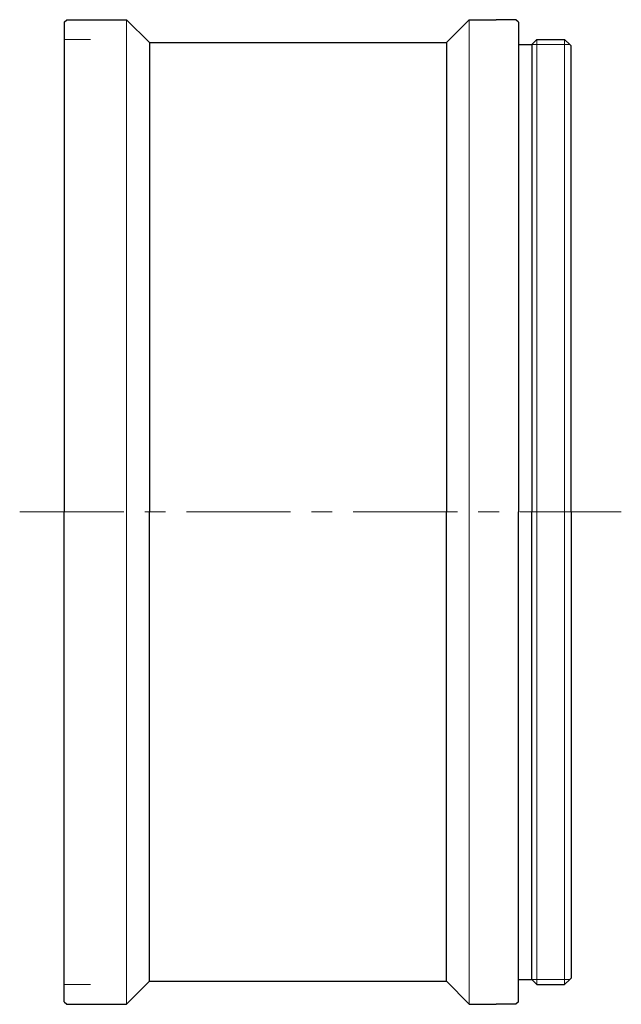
# Model space of a CAD drawing. Header units: millimetres. Extents: x 27.1 to 72.9, y 12.5 to 87.5.
import ezdxf

# ---------------------------------------------------------------- set-up
doc = ezdxf.new("R2010")
doc.units = ezdxf.units.MM
doc.header["$LTSCALE"] = 0.25
doc.linetypes.add('CENTER', pattern=[50.8, 31.75, -6.35, 6.35, -6.35])
doc.layers.add('00_補助線', color=252, linetype='Continuous', lineweight=0, plot=False)
for name, color, linetype, lineweight in [('01_外形線', 7, 'Continuous', 30), ('02_ﾈｼﾞ（断面）・遮光線仕切り', 7, 'Continuous', 20), ('04_中心線', 1, 'CENTER', 20), ('06_面取線', 7, 'Continuous', 9)]:
    doc.layers.add(name, color=color, linetype=linetype, lineweight=lineweight)

msp = doc.modelspace()

# ---------------------------------------------------------------- linework, layer by layer
at = {"layer": '00_補助線'}
for p, q in [((30.485, 86), (32.485, 86)), ((30.485, 14), (32.485, 14))]:
    msp.add_line(p, q, dxfattribs=at)
at = {"layer": '01_外形線'}
for p, q in [((30.485, 87.3), (30.685, 87.5)), ((30.485, 87.3), (30.485, 50)), ((30.685, 87.5), (35.235, 87.5)), ((35.235, 87.5), (36.985, 85.75)), ((59.585, 85.75), (61.335, 87.5)), ((61.335, 87.5), (62.385, 87.5)), ((62.385, 87.5), (63.385, 87.5)), ((64.885, 87.5), (63.385, 87.5)), ((65.085, 87.3), (64.885, 87.5)), ((65.085, 87.3), (65.085, 50)), ((36.985, 85.75), (59.585, 85.75)), ((36.985, 85.75), (36.985, 50)), ((59.585, 85.75), (59.585, 50)), ((65.085, 85.6), (66.085, 85.6)), ((66.485, 86), (66.085, 85.6)), ((66.085, 85.6), (66.085, 50)), ((66.485, 86), (68.585, 86)), ((68.985, 85.6), (68.585, 86)), ((69.085, 85.5), (68.985, 85.6)), ((69.085, 50), (69.085, 85.5)), ((30.485, 12.7), (30.485, 50)), ((36.985, 14.25), (36.985, 50)), ((59.585, 14.25), (59.585, 50)), ((65.085, 12.7), (65.085, 50)), ((66.085, 14.4), (66.085, 50)), ((69.085, 50), (69.085, 14.5)), ((36.985, 14.25), (59.585, 14.25)), ((59.585, 14.25), (61.335, 12.5)), ((65.085, 14.4), (66.085, 14.4)), ((66.485, 14), (66.085, 14.4)), ((68.985, 14.4), (68.585, 14)), ((69.085, 14.5), (68.985, 14.4)), ((35.235, 12.5), (36.985, 14.25)), ((66.485, 14), (68.585, 14)), ((30.485, 12.7), (30.685, 12.5)), ((30.685, 12.5), (35.235, 12.5)), ((61.335, 12.5), (62.385, 12.5)), ((62.385, 12.5), (63.385, 12.5)), ((64.885, 12.5), (63.385, 12.5)), ((65.085, 12.7), (64.885, 12.5))]:
    msp.add_line(p, q, dxfattribs=at)
at = {"layer": '02_ﾈｼﾞ（断面）・遮光線仕切り'}
for p, q in [((66.085, 85.6), (68.985, 85.6)), ((66.085, 14.4), (68.985, 14.4))]:
    msp.add_line(p, q, dxfattribs=at)
at = {"layer": '04_中心線'}
msp.add_line((27.088, 50), (72.912, 50), dxfattribs=at)
at = {"layer": '06_面取線', "lineweight": 20}
for p, q in [((35.235, 87.5), (35.235, 50)), ((61.335, 87.5), (61.335, 50)), ((35.235, 12.5), (35.235, 50)), ((61.335, 12.5), (61.335, 50))]:
    msp.add_line(p, q, dxfattribs=at)
at = {"layer": '06_面取線'}
for p, q in [((66.485, 86), (66.485, 50)), ((68.585, 86), (68.585, 50)), ((66.485, 14), (66.485, 50)), ((68.585, 14), (68.585, 50))]:
    msp.add_line(p, q, dxfattribs=at)

doc.saveas('drawing.dxf')
